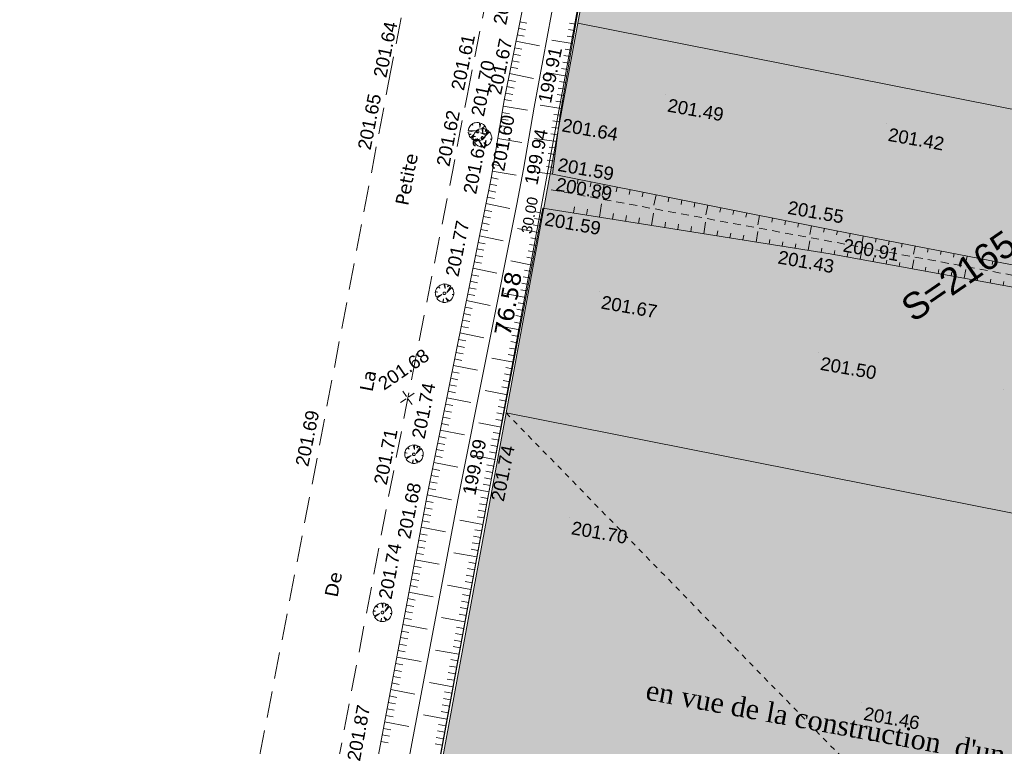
# Model space of a CAD drawing. Header units: millimetres. Extents: x -446952 to 537903, y -185749 to 168493.
# Tile 24 of 155: x -229947 to -155398, y -45071 to 9955. Entities that reach past the tile are written whole.
import ezdxf
from ezdxf.xclip import XClip

# ---------------------------------------------------------------- set-up
doc = ezdxf.new("R2010")
doc.units = ezdxf.units.MM
doc.header["$MEASUREMENT"] = 0
doc.header["$XCLIPFRAME"] = 0
for name, pattern in [('CHEMIN', [3000, 2000, -1000]), ('FOSSE', [1000, 600, -400]), ('Grille', [800, 400, -400]), ('Wipeout_Contour', [1000, 0, -1000])]:
    doc.linetypes.add(name, pattern=pattern)
for name, color, linetype in [('02 AF-17-0322 ZAE POMME- CHANTIER-2018-09-26_2_01-PAP- REVET MACROLOT', 7, 'Continuous'), ('02 AF-17-0322 ZAE POMME- CHANTIER-2018-09-26_2_2D - Dessins placés - Géomètre.2D', 7, 'Continuous'), ('02 AF-17-0322 ZAE POMME- CHANTIER-2018-09-26_2_PARC_COTATIONS', 7, 'Continuous'), ('02 AF-17-0322 ZAE POMME- CHANTIER-2018-09-26_2_PARC_SUPEFICIES', 7, 'Continuous'), ('02 AF-17-0322 ZAE POMME- CHANTIER-2018-09-26_2_PARC_TEXTE', 7, 'Continuous'), ('02 AF-17-0322 ZAE POMME- CHANTIER-2018-09-26_2_PROJ Subdi macrolot A', 7, 'Continuous'), ('02 AF-17-0322 ZAE POMME- CHANTIER-2018-09-26_2_X-PTS TOPO-TEXTE TOPOALT', 7, 'Continuous'), ('02 AF-17-0322 ZAE POMME- CHANTIER-2018-09-26_2_X-PTS TOPO-TOPOPOINT', 7, 'Continuous'), ('02 AF-17-0322 ZAE POMME- CHANTIER-2018-09-26_2_Y - FDP TOPO-COTATION', 7, 'Continuous'), ('02 AF-17-0322 ZAE POMME- CHANTIER-2018-09-26_2_Y - FDP TOPO-LIMITES_ 09119', 7, 'Continuous'), ('02 AF-17-0322 ZAE POMME- CHANTIER-2018-09-26_2_Y - FDP TOPO-LOT COTATION', 7, 'Continuous'), ('02 AF-17-0322 ZAE POMME- CHANTIER-2018-09-26_2_Y-FDP TOPO-TOP_AXE_FOSSE', 7, 'Continuous'), ('02 AF-17-0322 ZAE POMME- CHANTIER-2018-09-26_2_Y-FDP TOPO-TOP_BARBULE', 7, 'Continuous'), ('02 AF-17-0322 ZAE POMME- CHANTIER-2018-09-26_2_Y-FDP TOPO-TOP_BORNE', 7, 'Continuous'), ('02 AF-17-0322 ZAE POMME- CHANTIER-2018-09-26_2_Y-FDP TOPO-TOP_TALUS', 7, 'Continuous'), ('02 AF-17-0322 ZAE POMME- CHANTIER-2018-09-26_2_Y-FDP TOPO-TOP_VEGETATION_symb', 7, 'Continuous'), ('02 AF-17-0322 ZAE POMME- CHANTIER-2018-09-26_2_Y-FDP TOPO-TOP_VOIRIE', 7, 'Continuous'), ('2D - Dessins placés - Géomètre.2D', 7, 'Continuous')]:
    doc.layers.add(name, color=color, linetype=linetype)
doc.styles.add('STYLE_GENERE_1', font='txt')
doc.styles.add('STYLE_GENERE_3', font='verdana.ttf')
doc.styles.add('STYLE_GENERE_4', font='txt')

# ---------------------------------------------------------------- blocks, each defined once
blk = doc.blocks.new('Dessin_1_2', base_point=(-56559339, -2771872408))
at = {"color": 254, "linetype": 'Wipeout_Contour', "lineweight": 0, "ltscale": 2094265.569888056}
blk.add_wipeout([(-446952, -185749), (537903, -185749), (537903, 168493), (-446952, 168064)], dxfattribs=at).dxf.layer = '02 AF-17-0322 ZAE POMME- CHANTIER-2018-09-26_2_2D - Dessins placés - Géomètre.2D'
at = {"layer": '02 AF-17-0322 ZAE POMME- CHANTIER-2018-09-26_2_01-PAP- REVET MACROLOT', "linetype": 'Continuous', "lineweight": 25}
for points in [[(-182267, 39192), (-187694, 9685), (-116716, -4361), (-110892, 25068)], [(-187694, 9685), (-193121, -19823), (-122540, -33790), (-116716, -4361)], [(-193121, -19823), (-198471, -48913), (-186383, -67856), (-140788, -76062), (-137742, -76611), (-129650, -69718), (-122540, -33790)]]:
    blk.add_hatch(color=171, dxfattribs=at).paths.add_polyline_path(points)
at = {"layer": '02 AF-17-0322 ZAE POMME- CHANTIER-2018-09-26_2_PARC_COTATIONS', "color": 161, "linetype": 'Grille', "lineweight": 15, "true_color": 0x40a5ff}
blk.add_line((-193121, -19823), (-137742, -76611), dxfattribs=at)
at = {"layer": '02 AF-17-0322 ZAE POMME- CHANTIER-2018-09-26_2_PARC_SUPEFICIES', "color": 7, "linetype": 'Continuous', "lineweight": 15, "flags": 128}
blk.add_lwpolyline([(-193121, -19823), (-122540, -33790), (-129650, -69718), (-137742, -76611), (-140788, -76062), (-186383, -67856), (-198471, -48913)], close=True, dxfattribs=at)
at = {"layer": '02 AF-17-0322 ZAE POMME- CHANTIER-2018-09-26_2_PROJ Subdi macrolot A', "color": 7, "linetype": 'Continuous', "lineweight": 15, "flags": 128}
for points in [[(-182267, 39192), (-187694, 9685), (-116716, -4361), (-110892, 25068)], [(-187694, 9685), (-193121, -19823), (-122540, -33790), (-116716, -4361)]]:
    blk.add_lwpolyline(points, close=True, dxfattribs=at)
for points in [[(-187694, 9685), (-116716, -4361)], [(-193121, -19823), (-122540, -33790)]]:
    blk.add_lwpolyline(points, dxfattribs=at)
at = {"layer": '02 AF-17-0322 ZAE POMME- CHANTIER-2018-09-26_2_X-PTS TOPO-TOPOPOINT', "color": 14, "linetype": 'Continuous', "lineweight": 15, "true_color": 0xa80f02}
for p, q in [((-202024, 5189), (-202024, 5189)), ((-196078, 4189), (-196078, 4189)), ((-193265, 3869), (-193265, 3869)), ((-181028, 4287), (-181028, 4287)), ((-190980, 3325), (-190980, 3325)), ((-189022, 2789), (-189022, 2789)), ((-164328, 2068), (-164328, 2068)), ((-195271, 1480), (-195271, 1480)), ((-194919, 1001), (-194918, 1001)), ((-203075, -373), (-203075, -372)), ((-197176, -1561), (-197176, -1561)), ((-194227, -1912), (-194227, -1912)), ((-189611, -1737), (-189610, -1737)), ((-192062, -2779), (-192062, -2779)), ((-189696, -2924), (-189696, -2924)), ((-190331, -4327), (-190331, -4327)), ((-168234, -6012), (-168234, -6012)), ((-168222, -6898), (-168222, -6898)), ((-168580, -7771), (-168580, -7771)), ((-197788, -10767), (-197788, -10767)), ((-186059, -10628), (-186059, -10628)), ((-169457, -15270), (-169457, -15270)), ((-155492, -18023), (-155492, -18023)), ((-200594, -18681), (-200594, -18681)), ((-200103, -22961), (-200103, -22961)), ((-207653, -24429), (-207653, -24429)), ((-201924, -25679), (-201924, -25679)), ((-199120, -26185), (-199120, -26185)), ((-196756, -26267), (-196756, -26267)), ((-194583, -26623), (-194583, -26623)), ((-188309, -27719), (-188309, -27719)), ((-202487, -34937), (-202487, -34937)), ((-166181, -41779), (-166181, -41779))]:
    blk.add_line(p, q, dxfattribs=at)
at = {"layer": '02 AF-17-0322 ZAE POMME- CHANTIER-2018-09-26_2_Y - FDP TOPO-LIMITES_ 09119', "color": 14, "linetype": 'Continuous', "lineweight": 15, "true_color": 0xa80f02, "flags": 128}
for points in [[(-184937, 25913), (-198752, -49411), (-185522, -68004), (-16854, -98388), (-2624, 0)], [(-16854, -98388), (-26579, -96636), (-185522, -68004), (-198752, -49411), (-184937, 25913), (-2624, 0)]]:
    blk.add_lwpolyline(points, close=True, dxfattribs=at)
at = {"layer": '02 AF-17-0322 ZAE POMME- CHANTIER-2018-09-26_2_Y-FDP TOPO-TOP_AXE_FOSSE', "color": 14, "linetype": 'Continuous', "lineweight": 15, "true_color": 0xa80f02, "flags": 128}
blk.add_lwpolyline([(-192023, -63959), (-201083, -49264), (-196757, -26268), (-192312, -4025), (-191806, -1368), (-190982, 3324), (-188692, 15719), (-187418, 21928), (-183765, 41845), (-183349, 46374)], dxfattribs=at)
at = {"layer": '02 AF-17-0322 ZAE POMME- CHANTIER-2018-09-26_2_Y-FDP TOPO-TOP_AXE_FOSSE', "color": 14, "linetype": 'FOSSE', "lineweight": 15, "true_color": 0xa80f02, "flags": 128}
blk.add_lwpolyline([(-189697, -2925), (-168223, -6899), (-144241, -11351), (-119981, -16093), (-76999, -24183), (-55445, -28512), (-32149, -32543), (-11269, -36113), (-1443, -38361)], dxfattribs=at)
at = {"layer": '02 AF-17-0322 ZAE POMME- CHANTIER-2018-09-26_2_Y-FDP TOPO-TOP_BARBULE', "color": 14, "linetype": 'Continuous', "lineweight": 15, "true_color": 0xa80f02}
for p, q in [((-192077, 9792), (-191547, 9686)), ((-187857, 9625), (-188314, 9703)), ((-192176, 9302), (-191644, 9195)), ((-187941, 9132), (-188399, 9211)), ((-192372, 8322), (-190588, 7963)), ((-192274, 8812), (-191740, 8705)), ((-188110, 8147), (-189646, 8409)), ((-188025, 8640), (-188485, 8718)), ((-192471, 7832), (-191934, 7724)), ((-188194, 7654), (-188656, 7733)), ((-192668, 6851), (-192127, 6743)), ((-192569, 7341), (-192030, 7233)), ((-188362, 6668), (-188828, 6747)), ((-188278, 7161), (-188742, 7240)), ((-192766, 6361), (-192223, 6252)), ((-188446, 6175), (-188913, 6255)), ((-192963, 5380), (-192417, 5271)), ((-192864, 5871), (-191049, 5506)), ((-188530, 5682), (-190094, 5949)), ((-188614, 5189), (-189085, 5270)), ((-193061, 4890), (-192513, 4780)), ((-188698, 4696), (-189170, 4777)), ((-193258, 3910), (-192706, 3799)), ((-193160, 4400), (-192610, 4290)), ((-188866, 3711), (-189342, 3792)), ((-188782, 4204), (-189256, 4284)), ((-193342, 3417), (-191495, 3109)), ((-188950, 3218), (-190541, 3489)), ((-193506, 2430), (-192954, 2338)), ((-193424, 2924), (-192871, 2832)), ((-189096, 2229), (-189584, 2292)), ((-189032, 2725), (-189514, 2787)), ((-193588, 1937), (-193037, 1845)), ((-189161, 1733), (-189654, 1797)), ((-193752, 951), (-191923, 646)), ((-193670, 1444), (-193120, 1352)), ((-189290, 741), (-190968, 959)), ((-189225, 1237), (-189723, 1302)), ((-193834, 457), (-193286, 366)), ((-189354, 245), (-189863, 312)), ((-193998, -529), (-193453, -620)), ((-193916, -36), (-193370, -127)), ((-189483, -746), (-190002, -679)), ((-189419, -250), (-189933, -184)), ((-194080, -1022), (-193536, -1113)), ((-189547, -1242), (-190072, -1174)), ((-194248, -2008), (-193712, -2116)), ((-194162, -1515), (-192357, -1816)), ((-189612, -1738), (-191380, -1508)), ((-187651, -2130), (-187726, -2507)), ((-194347, -2498), (-193809, -2606)), ((-186670, -2326), (-186745, -2699)), ((-185690, -2522), (-185855, -3350)), ((-184709, -2719), (-184782, -3082)), ((-183728, -2915), (-183800, -3273)), ((-194544, -3478), (-194004, -3587)), ((-194445, -2988), (-193907, -3097)), ((-182748, -3111), (-182819, -3464)), ((-181767, -3307), (-181924, -4092)), ((-180787, -3503), (-180855, -3847)), ((-179806, -3699), (-179874, -4039)), ((-194742, -4459), (-194201, -4568)), ((-194643, -3969), (-192842, -4332)), ((-188025, -4693), (-187950, -4221)), ((-187037, -4849), (-186963, -4386)), ((-186049, -5006), (-185887, -3981)), ((-178825, -3895), (-178892, -4230)), ((-177845, -4091), (-177993, -4834)), ((-176864, -4288), (-176929, -4613)), ((-194841, -4949), (-194300, -5058)), ((-190496, -5184), (-190969, -5093)), ((-190402, -4692), (-190874, -4602)), ((-185062, -5162), (-184991, -4715)), ((-184074, -5319), (-184004, -4880)), ((-183086, -5475), (-183018, -5045)), ((-182098, -5632), (-181948, -4684)), ((-175884, -4484), (-175948, -4804)), ((-174903, -4680), (-174966, -4996)), ((-173923, -4876), (-174063, -5576)), ((-172942, -5072), (-173003, -5378)), ((-195038, -5929), (-194497, -6038)), ((-194939, -5439), (-194398, -5548)), ((-190683, -6166), (-192268, -5864)), ((-190589, -5675), (-191064, -5584)), ((-181111, -5788), (-181045, -5375)), ((-180123, -5944), (-180059, -5540)), ((-179135, -6101), (-179073, -5705)), ((-178148, -6257), (-178010, -5386)), ((-171961, -5268), (-172022, -5570)), ((-170981, -5464), (-171040, -5761)), ((-170000, -5660), (-170132, -6318)), ((-169020, -5857), (-169077, -6144)), ((-195137, -6419), (-193333, -6783)), ((-190777, -6657), (-191253, -6566)), ((-177160, -6414), (-177100, -6035)), ((-176172, -6570), (-176114, -6200)), ((-175185, -6726), (-175127, -6365)), ((-174197, -6883), (-174071, -6089)), ((-173209, -7039), (-173155, -6695)), ((-168039, -6051), (-168094, -6335)), ((-167057, -6241), (-167111, -6522)), ((-166075, -6431), (-166196, -7058)), ((-165093, -6621), (-165147, -6897)), ((-195335, -7400), (-194793, -7509)), ((-195236, -6909), (-194694, -7019)), ((-190870, -7148), (-191348, -7057)), ((-172221, -7196), (-172168, -6860)), ((-171234, -7352), (-171182, -7025)), ((-170246, -7509), (-170132, -6791)), ((-169258, -7665), (-169209, -7355)), ((-164112, -6811), (-164165, -7085)), ((-163130, -7001), (-163182, -7272)), ((-162148, -7191), (-162265, -7796)), ((-161166, -7380), (-161218, -7647)), ((-195433, -7890), (-194891, -7999)), ((-191058, -8130), (-191537, -8039)), ((-190964, -7639), (-191443, -7548)), ((-168272, -7829), (-168217, -7526)), ((-167288, -8009), (-167233, -7707)), ((-166305, -8189), (-166181, -7511)), ((-165321, -8369), (-165266, -8068)), ((-160184, -7570), (-160235, -7834)), ((-159202, -7760), (-159253, -8022)), ((-158221, -7950), (-158333, -8533)), ((-157239, -8140), (-157288, -8397)), ((-195631, -8870), (-193823, -9234)), ((-195532, -8380), (-194990, -8489)), ((-191151, -8622), (-192754, -8316)), ((-164337, -8549), (-164282, -8249)), ((-163354, -8728), (-163299, -8430)), ((-162370, -8908), (-162247, -8239)), ((-161386, -9088), (-161332, -8792)), ((-156257, -8330), (-156306, -8584)), ((-195730, -9360), (-195187, -9469)), ((-191339, -9604), (-191821, -9512)), ((-191245, -9113), (-191727, -9021)), ((-160402, -9268), (-160348, -8972)), ((-159419, -9448), (-159365, -9153)), ((-158435, -9628), (-158314, -8966)), ((-157451, -9808), (-157398, -9515)), ((-195927, -10340), (-195384, -10450)), ((-195829, -9850), (-195286, -9960)), ((-191432, -10095), (-191916, -10003)), ((-156468, -9988), (-156414, -9696)), ((-155484, -10168), (-155431, -9876)), ((-196026, -10831), (-195483, -10940)), ((-191620, -11077), (-193239, -10768)), ((-191526, -10586), (-192011, -10494)), ((-196224, -11811), (-195680, -11920)), ((-196125, -11321), (-194314, -11686)), ((-191713, -11568), (-192200, -11476)), ((-196323, -12301), (-195779, -12411)), ((-191901, -12551), (-192390, -12458)), ((-191807, -12060), (-192295, -11967)), ((-196520, -13281), (-195976, -13391)), ((-196421, -12791), (-195877, -12901)), ((-192088, -13533), (-193725, -13221)), ((-191994, -13042), (-192484, -12948)), ((-196619, -13771), (-194805, -14137)), ((-192182, -14024), (-192674, -13930)), ((-196817, -14752), (-196272, -14861)), ((-196718, -14262), (-196173, -14371)), ((-192275, -14515), (-192769, -14421)), ((-196915, -15242), (-196370, -15352)), ((-192463, -15498), (-192958, -15403)), ((-192369, -15007), (-192863, -14912)), ((-197113, -16222), (-195295, -16588)), ((-197014, -15732), (-196469, -15842)), ((-192556, -15989), (-194211, -15673)), ((-192650, -16480), (-193147, -16385)), ((-197212, -16712), (-196666, -16822)), ((-192744, -16971), (-193242, -16876)), ((-197409, -17693), (-196863, -17803)), ((-197310, -17202), (-196765, -17312)), ((-192931, -17953), (-193431, -17858)), ((-192837, -17462), (-193337, -17367)), ((-197508, -18183), (-196962, -18293)), ((-193025, -18445), (-194696, -18126)), ((-197706, -19163), (-197159, -19273)), ((-197607, -18673), (-195786, -19040)), ((-193212, -19427), (-193716, -19331)), ((-193118, -18936), (-193621, -18840)), ((-197804, -19653), (-197258, -19763)), ((-193306, -19918), (-193810, -19822)), ((-198002, -20633), (-197455, -20744)), ((-197903, -20143), (-197356, -20253)), ((-193493, -20900), (-195182, -20578)), ((-193399, -20409), (-193905, -20313)), ((-198200, -21614), (-197652, -21724)), ((-198101, -21124), (-196277, -21491)), ((-193587, -21391), (-194094, -21295)), ((-198298, -22104), (-197751, -22214)), ((-193774, -22374), (-194284, -22277)), ((-193680, -21883), (-194189, -21786)), ((-198496, -23084), (-197948, -23195)), ((-198397, -22594), (-197849, -22704)), ((-193961, -23356), (-195667, -23031)), ((-193868, -22865), (-194378, -22767)), ((-198595, -23574), (-196768, -23943)), ((-194055, -23847), (-194568, -23749)), ((-198792, -24555), (-198244, -24665)), ((-198694, -24064), (-198145, -24175)), ((-194149, -24338), (-194663, -24240)), ((-198891, -25045), (-198342, -25155)), ((-194336, -25321), (-194852, -25222)), ((-194242, -24829), (-194757, -24731)), ((-199089, -26025), (-197256, -26394)), ((-198990, -25535), (-198441, -25645)), ((-194430, -25812), (-196153, -25483)), ((-199183, -26516), (-198632, -26619)), ((-194616, -26794), (-195136, -26699)), ((-194523, -26303), (-195041, -26204)), ((-199367, -27499), (-198816, -27602)), ((-199275, -27007), (-198724, -27111)), ((-194706, -27286), (-195226, -27190)), ((-199460, -27990), (-198908, -28094)), ((-194887, -28270), (-196624, -27950)), ((-194797, -27778), (-195317, -27682)), ((-199644, -28973), (-199093, -29076)), ((-199552, -28482), (-197714, -28826)), ((-194977, -28761), (-195499, -28665)), ((-199736, -29465), (-199185, -29568)), ((-195158, -29745), (-195681, -29649)), ((-195068, -29253), (-195590, -29157)), ((-199920, -30447), (-199369, -30551)), ((-199828, -29956), (-199277, -30059)), ((-195339, -30728), (-197084, -30408)), ((-195249, -30237), (-195772, -30141)), ((-200013, -30939), (-198176, -31283)), ((-195429, -31220), (-195953, -31124)), ((-200197, -31922), (-199646, -32025)), ((-200105, -31430), (-199554, -31534)), ((-195520, -31712), (-196044, -31616)), ((-200289, -32413), (-199738, -32516)), ((-195700, -32695), (-196226, -32599)), ((-195610, -32204), (-196135, -32107)), ((-200473, -33396), (-198638, -33740)), ((-200381, -32905), (-199830, -33008)), ((-195791, -33187), (-197544, -32865)), ((-200566, -33887), (-200015, -33991)), ((-195971, -34171), (-196499, -34074)), ((-195881, -33679), (-196408, -33582)), ((-200750, -34870), (-200199, -34974)), ((-200658, -34379), (-200107, -34482)), ((-196062, -34663), (-196589, -34566)), ((-200842, -35362), (-200292, -35465)), ((-196243, -35646), (-198005, -35322)), ((-196152, -35154), (-196680, -35057)), ((-201026, -36345), (-200476, -36448)), ((-200934, -35853), (-199100, -36197)), ((-196333, -36138), (-196862, -36041)), ((-201119, -36836), (-200568, -36939)), ((-196514, -37121), (-197044, -37024)), ((-196423, -36630), (-196953, -36532)), ((-201303, -37819), (-200753, -37922)), ((-201211, -37327), (-200661, -37431)), ((-196694, -38105), (-198465, -37780)), ((-196604, -37613), (-197135, -37516)), ((-201395, -38310), (-199562, -38654)), ((-196785, -38597), (-197316, -38499)), ((-201579, -39293), (-201029, -39396)), ((-201487, -38802), (-200937, -38905)), ((-196966, -39580), (-197498, -39482)), ((-196875, -39088), (-197407, -38991)), ((-201671, -39785), (-201122, -39888)), ((-197146, -40564), (-198925, -40237)), ((-197056, -40072), (-197589, -39974)), ((-201856, -40768), (-200024, -41111)), ((-201764, -40276), (-201214, -40379)), ((-197237, -41055), (-197771, -40957)), ((-201948, -41259), (-201398, -41362)), ((-197327, -41547), (-197862, -41449)), ((-202132, -42242), (-201583, -42345)), ((-202040, -41750), (-201491, -41853)), ((-197508, -42531), (-198043, -42432)), ((-197417, -42039), (-197952, -41941)), ((-202317, -43225), (-200485, -43568)), ((-202224, -42733), (-201675, -42836)), ((-197598, -43023), (-199385, -42694)), ((-202409, -43716), (-201859, -43819)), ((-197779, -44006), (-198316, -43907)), ((-197689, -43514), (-198225, -43416)), ((-202593, -44699), (-202044, -44802)), ((-202501, -44208), (-201952, -44311)), ((-197869, -44498), (-198407, -44399)), ((-197960, -44990), (-198498, -44891))]:
    blk.add_line(p, q, dxfattribs=at)
at = {"layer": '02 AF-17-0322 ZAE POMME- CHANTIER-2018-09-26_2_Y-FDP TOPO-TOP_BORNE', "color": 14, "linetype": 'Continuous', "lineweight": 15, "true_color": 0xa80f02}
for p, q in [((-200665, -18578), (-200948, -18166)), ((-200491, -18610), (-200079, -18326)), ((-200697, -18752), (-201109, -19035)), ((-200594, -18681), (-200594, -18681)), ((-200523, -18784), (-200240, -19196))]:
    blk.add_line(p, q, dxfattribs=at)
at = {"layer": '02 AF-17-0322 ZAE POMME- CHANTIER-2018-09-26_2_Y-FDP TOPO-TOP_TALUS', "color": 14, "linetype": 'Continuous', "lineweight": 15, "true_color": 0xa80f02, "flags": 128}
for points in [[(-194091, -65366), (-203617, -50159), (-199121, -26186), (-194229, -1913), (-193266, 3868), (-190774, 16286), (-189536, 22455), (-185702, 42446), (-184734, 46920)], [(-189612, -1738), (-189024, 2788), (-186917, 15137), (-185747, 21259), (-182081, 41485), (-181212, 46147)], [(-189612, -1738), (-168235, -6013), (-144091, -10682), (-119564, -15122), (-76231, -22793), (-55230, -27021), (-31933, -31476), (-10965, -35103), (-1443, -38361)], [(-190008, -62811), (-198768, -49388), (-194585, -26624), (-190332, -4328)], [(-190331, -4327), (-168581, -7772), (-144485, -12180), (-120211, -16939), (-77212, -25173), (-55512, -29086), (-32424, -33402), (-11459, -37112), (-1443, -38361)]]:
    blk.add_lwpolyline(points, dxfattribs=at)
at = {"layer": '02 AF-17-0322 ZAE POMME- CHANTIER-2018-09-26_2_Y-FDP TOPO-TOP_VEGETATION_symb', "color": 14, "linetype": 'Continuous', "lineweight": 15, "true_color": 0xa80f02}
for p, q in [((-195446, 1552), (-195983, 1440)), ((-195965, 1641), (-195980, 1549)), ((-195980, 1549), (-195446, 1552)), ((-195960, 1671), (-195965, 1641)), ((-195931, 1745), (-195960, 1671)), ((-195862, 1874), (-195931, 1745)), ((-195821, 1930), (-195862, 1874)), ((-195745, 2011), (-195821, 1930)), ((-195727, 2024), (-195745, 2011)), ((-195709, 2036), (-195727, 2024)), ((-195628, 1960), (-195709, 2036)), ((-195655, 2074), (-195673, 2062)), ((-195673, 2062), (-195628, 1960)), ((-195638, 2087), (-195655, 2074)), ((-195536, 2132), (-195638, 2087)), ((-195470, 2153), (-195536, 2132)), ((-195404, 1496), (-195516, 1359)), ((-195324, 2175), (-195470, 2153)), ((-195268, 1384), (-195404, 1496)), ((-195275, 1607), (-195350, 1553)), ((-195350, 1553), (-195268, 1384)), ((-195246, 2177), (-195324, 2175)), ((-195250, 1625), (-195275, 1607)), ((-195178, 1657), (-195250, 1625)), ((-195215, 2172), (-195246, 2177)), ((-195124, 2156), (-195215, 2172)), ((-195037, 1700), (-195178, 1657)), ((-195107, 1793), (-195124, 2156)), ((-195020, 2123), (-195107, 1793)), ((-194969, 1711), (-195037, 1700)), ((-194890, 2054), (-195020, 2123)), ((-194872, 1362), (-194969, 1711)), ((-194930, 1731), (-194728, 1900)), ((-194703, 1865), (-194930, 1731)), ((-194834, 2013), (-194890, 2054)), ((-194814, 1707), (-194879, 1718)), ((-194879, 1718), (-194872, 1362)), ((-194753, 1936), (-194834, 2013)), ((-194793, 1703), (-194814, 1707)), ((-194771, 1700), (-194793, 1703)), ((-194793, 1703), (-194793, 1703)), ((-194750, 1696), (-194771, 1700)), ((-194741, 1918), (-194753, 1936)), ((-194645, 1656), (-194750, 1696)), ((-194743, 1074), (-194444, 1534)), ((-194728, 1900), (-194741, 1918)), ((-194690, 1847), (-194703, 1865)), ((-194696, 1488), (-194645, 1656)), ((-194563, 1620), (-194696, 1488)), ((-194677, 1829), (-194690, 1847)), ((-194632, 1727), (-194677, 1829)), ((-194612, 1661), (-194632, 1727)), ((-194590, 1516), (-194612, 1661)), ((-194587, 1437), (-194590, 1516)), ((-194444, 1534), (-194563, 1620)), ((-195983, 1440), (-195961, 1295)), ((-195961, 1295), (-195773, 1294)), ((-195773, 1294), (-195928, 1211)), ((-195928, 1211), (-195883, 1109)), ((-195883, 1109), (-195870, 1091)), ((-195870, 1091), (-195858, 1073)), ((-195858, 1073), (-195845, 1055)), ((-195858, 1073), (-195858, 1073)), ((-195845, 1055), (-195807, 1002)), ((-195807, 1002), (-195559, 1258)), ((-195559, 1258), (-195739, 943)), ((-195739, 943), (-195683, 902)), ((-195683, 902), (-195553, 833)), ((-195606, 1086), (-195610, 1064)), ((-195610, 1064), (-195606, 953)), ((-195603, 1107), (-195606, 1086)), ((-195606, 953), (-195596, 884)), ((-195426, 1100), (-195603, 1107)), ((-195596, 884), (-195553, 744)), ((-195592, 1172), (-195595, 1151)), ((-195595, 1151), (-195426, 1100)), ((-195588, 1194), (-195592, 1172)), ((-195548, 1298), (-195588, 1194)), ((-195553, 744), (-195125, 916)), ((-195553, 833), (-195480, 805)), ((-195516, 1359), (-195548, 1298)), ((-195125, 916), (-195502, 647)), ((-195480, 805), (-195449, 800)), ((-195449, 800), (-195358, 784)), ((-195358, 784), (-195296, 962)), ((-195296, 962), (-195279, 786)), ((-195279, 786), (-195104, 803)), ((-195104, 803), (-195037, 823)), ((-194642, 1211), (-195066, 1393)), ((-195066, 1393), (-194608, 1315)), ((-195037, 823), (-194935, 869)), ((-194900, 894), (-194983, 1050)), ((-194983, 1050), (-194864, 919)), ((-194935, 869), (-194918, 881)), ((-194918, 881), (-194900, 894)), ((-194864, 919), (-194846, 932)), ((-194846, 932), (-194828, 945)), ((-194828, 945), (-194752, 1026)), ((-194752, 1026), (-194711, 1082)), ((-194369, 1455), (-194743, 1074)), ((-194711, 1082), (-194642, 1211)), ((-194608, 1315), (-194593, 1407)), ((-194593, 1407), (-194587, 1437)), ((-194315, 1379), (-194369, 1455)), ((-194326, 915), (-194215, 919)), ((-194222, 876), (-194326, 915)), ((-194297, 1354), (-194315, 1379)), ((-194265, 1282), (-194297, 1354)), ((-194269, 728), (-194229, 832)), ((-194222, 1142), (-194265, 1282)), ((-194229, 832), (-194226, 854)), ((-194226, 854), (-194222, 876)), ((-194211, 1073), (-194222, 1142)), ((-194215, 919), (-194211, 940)), ((-194207, 962), (-194211, 1073)), ((-194211, 940), (-194207, 962)), ((-195502, 647), (-195449, 571)), ((-195449, 571), (-195431, 546)), ((-195431, 546), (-195373, 492)), ((-195373, 492), (-195255, 406)), ((-195255, 406), (-195194, 373)), ((-195194, 373), (-195089, 334)), ((-195089, 334), (-195068, 330)), ((-195068, 330), (-195046, 326)), ((-195046, 326), (-194981, 582)), ((-194981, 582), (-195003, 319)), ((-195003, 319), (-194981, 315)), ((-194981, 315), (-194960, 312)), ((-194960, 312), (-194848, 315)), ((-194848, 315), (-194780, 326)), ((-194812, 664), (-194543, 419)), ((-194640, 369), (-194812, 664)), ((-194780, 326), (-194640, 369)), ((-194543, 419), (-194467, 473)), ((-194467, 473), (-194442, 491)), ((-194442, 491), (-194388, 549)), ((-194388, 549), (-194301, 667)), ((-194301, 667), (-194269, 728)), ((-198387, -10410), (-198419, -10471)), ((-198275, -10274), (-198387, -10410)), ((-198139, -10385), (-198275, -10274)), ((-198146, -10162), (-198221, -10216)), ((-198221, -10216), (-198139, -10385)), ((-198120, -10144), (-198146, -10162)), ((-198048, -10112), (-198120, -10144)), ((-197908, -10069), (-198048, -10112)), ((-197840, -10058), (-197908, -10069)), ((-197743, -10407), (-197840, -10058)), ((-197685, -10062), (-197750, -10051)), ((-197750, -10051), (-197743, -10407)), ((-197664, -10066), (-197685, -10062)), ((-197642, -10069), (-197664, -10066)), ((-197664, -10066), (-197664, -10066)), ((-197620, -10073), (-197642, -10069)), ((-197516, -10113), (-197620, -10073)), ((-197614, -10695), (-197315, -10235)), ((-197240, -10314), (-197614, -10695)), ((-197567, -10282), (-197516, -10113)), ((-197434, -10149), (-197567, -10282)), ((-197315, -10235), (-197434, -10149)), ((-197186, -10390), (-197240, -10314)), ((-197168, -10415), (-197186, -10390)), ((-197135, -10487), (-197168, -10415)), ((-198477, -10683), (-198481, -10705)), ((-198481, -10705), (-198477, -10816)), ((-198473, -10662), (-198477, -10683)), ((-198477, -10816), (-198467, -10885)), ((-198297, -10669), (-198473, -10662)), ((-198467, -10885), (-198424, -11025)), ((-198463, -10597), (-198466, -10619)), ((-198466, -10619), (-198297, -10669)), ((-198459, -10576), (-198463, -10597)), ((-198419, -10471), (-198459, -10576)), ((-198424, -11025), (-197995, -10853)), ((-197995, -10853), (-198373, -11122)), ((-198373, -11122), (-198319, -11198)), ((-197683, -11105), (-197413, -11350)), ((-197511, -11400), (-197683, -11105)), ((-197259, -11221), (-197172, -11102)), ((-197197, -10854), (-197086, -10850)), ((-197093, -10894), (-197197, -10854)), ((-197172, -11102), (-197140, -11041)), ((-197140, -11041), (-197100, -10937)), ((-197092, -10628), (-197135, -10487)), ((-197100, -10937), (-197096, -10915)), ((-197096, -10915), (-197093, -10894)), ((-197082, -10696), (-197092, -10628)), ((-197086, -10850), (-197082, -10829)), ((-197078, -10807), (-197082, -10696)), ((-197082, -10829), (-197078, -10807)), ((-198319, -11198), (-198302, -11223)), ((-198302, -11223), (-198244, -11277)), ((-198244, -11277), (-198125, -11363)), ((-198125, -11363), (-198064, -11396)), ((-198064, -11396), (-197960, -11436)), ((-197960, -11436), (-197939, -11439)), ((-197939, -11439), (-197917, -11443)), ((-197917, -11443), (-197852, -11188)), ((-197852, -11188), (-197874, -11450)), ((-197874, -11450), (-197852, -11454)), ((-197852, -11454), (-197831, -11457)), ((-197831, -11457), (-197719, -11454)), ((-197719, -11454), (-197651, -11443)), ((-197651, -11443), (-197511, -11400)), ((-197413, -11350), (-197338, -11296)), ((-197338, -11296), (-197313, -11278)), ((-197313, -11278), (-197259, -11221)), ((-200460, -22355), (-200535, -22409)), ((-200434, -22337), (-200460, -22355)), ((-200362, -22305), (-200434, -22337)), ((-200222, -22262), (-200362, -22305)), ((-200154, -22251), (-200222, -22262)), ((-200057, -22600), (-200154, -22251)), ((-199999, -22255), (-200064, -22244)), ((-200064, -22244), (-200057, -22600)), ((-199978, -22259), (-199999, -22255)), ((-199956, -22262), (-199978, -22259)), ((-199978, -22259), (-199978, -22259)), ((-199934, -22266), (-199956, -22262)), ((-199830, -22306), (-199934, -22266)), ((-199881, -22475), (-199830, -22306)), ((-199747, -22342), (-199881, -22475)), ((-199629, -22428), (-199747, -22342)), ((-200791, -22876), (-200795, -22898)), ((-200795, -22898), (-200791, -23009)), ((-200787, -22855), (-200791, -22876)), ((-200791, -23009), (-200781, -23078)), ((-200611, -22862), (-200787, -22855)), ((-200781, -23078), (-200738, -23218)), ((-200777, -22790), (-200780, -22812)), ((-200780, -22812), (-200611, -22862)), ((-200773, -22768), (-200777, -22790)), ((-200733, -22664), (-200773, -22768)), ((-200738, -23218), (-200309, -23046)), ((-200701, -22603), (-200733, -22664)), ((-200589, -22467), (-200701, -22603)), ((-200309, -23046), (-200687, -23315)), ((-200453, -22578), (-200589, -22467)), ((-200535, -22409), (-200453, -22578)), ((-199928, -22888), (-199629, -22428)), ((-199553, -22507), (-199928, -22888)), ((-199500, -22583), (-199553, -22507)), ((-199511, -23047), (-199400, -23043)), ((-199407, -23087), (-199511, -23047)), ((-199482, -22608), (-199500, -22583)), ((-199449, -22680), (-199482, -22608)), ((-199406, -22820), (-199449, -22680)), ((-199414, -23130), (-199410, -23108)), ((-199410, -23108), (-199407, -23087)), ((-199396, -22889), (-199406, -22820)), ((-199400, -23043), (-199396, -23022)), ((-199392, -23000), (-199396, -22889)), ((-199396, -23022), (-199392, -23000)), ((-200687, -23315), (-200633, -23391)), ((-200633, -23391), (-200615, -23416)), ((-200615, -23416), (-200558, -23470)), ((-200558, -23470), (-200439, -23556)), ((-200439, -23556), (-200378, -23589)), ((-200378, -23589), (-200274, -23629)), ((-200274, -23629), (-200253, -23632)), ((-200253, -23632), (-200231, -23636)), ((-200231, -23636), (-200166, -23381)), ((-200166, -23381), (-200188, -23643)), ((-200188, -23643), (-200166, -23647)), ((-200166, -23647), (-200145, -23650)), ((-200145, -23650), (-200033, -23647)), ((-200033, -23647), (-199965, -23636)), ((-199997, -23298), (-199727, -23543)), ((-199825, -23593), (-199997, -23298)), ((-199965, -23636), (-199825, -23593)), ((-199727, -23543), (-199652, -23489)), ((-199652, -23489), (-199627, -23471)), ((-199627, -23471), (-199573, -23414)), ((-199573, -23414), (-199486, -23295)), ((-199486, -23295), (-199454, -23234)), ((-199454, -23234), (-199414, -23130)), ((-202746, -34282), (-202818, -34314)), ((-202606, -34239), (-202746, -34282)), ((-202537, -34228), (-202606, -34239)), ((-202440, -34577), (-202537, -34228)), ((-202383, -34232), (-202447, -34221)), ((-202447, -34221), (-202440, -34577)), ((-202361, -34235), (-202383, -34232)), ((-202339, -34239), (-202361, -34235)), ((-202361, -34235), (-202361, -34235)), ((-202318, -34243), (-202339, -34239)), ((-202214, -34282), (-202318, -34243)), ((-202264, -34451), (-202214, -34282)), ((-203174, -34853), (-203178, -34875)), ((-203178, -34875), (-203175, -34986)), ((-203175, -34986), (-203164, -35054)), ((-203171, -34831), (-203174, -34853)), ((-202995, -34839), (-203171, -34831)), ((-203160, -34767), (-203164, -34788)), ((-203164, -34788), (-202995, -34839)), ((-203156, -34745), (-203160, -34767)), ((-203117, -34641), (-203156, -34745)), ((-203121, -35195), (-202693, -35023)), ((-203084, -34580), (-203117, -34641)), ((-202973, -34443), (-203084, -34580)), ((-202693, -35023), (-203071, -35292)), ((-202836, -34555), (-202973, -34443)), ((-202843, -34332), (-202919, -34386)), ((-202919, -34386), (-202836, -34555)), ((-202818, -34314), (-202843, -34332)), ((-202311, -34865), (-202012, -34405)), ((-201937, -34484), (-202311, -34865)), ((-202131, -34318), (-202264, -34451)), ((-202012, -34405), (-202131, -34318)), ((-201883, -34560), (-201937, -34484)), ((-201894, -35024), (-201783, -35020)), ((-201790, -35063), (-201894, -35024)), ((-201865, -34585), (-201883, -34560)), ((-201833, -34657), (-201865, -34585)), ((-201790, -34797), (-201833, -34657)), ((-201779, -34865), (-201790, -34797)), ((-201783, -35020), (-201779, -34998)), ((-201776, -34977), (-201779, -34865)), ((-201779, -34998), (-201776, -34977)), ((-203164, -35054), (-203121, -35195)), ((-203071, -35292), (-203017, -35367)), ((-203017, -35367), (-202999, -35393)), ((-202999, -35393), (-202941, -35447)), ((-202941, -35447), (-202823, -35533)), ((-202823, -35533), (-202762, -35565)), ((-202762, -35565), (-202658, -35605)), ((-202658, -35605), (-202636, -35609)), ((-202636, -35609), (-202614, -35612)), ((-202614, -35612), (-202549, -35357)), ((-202549, -35357), (-202571, -35620)), ((-202571, -35620), (-202550, -35623)), ((-202550, -35623), (-202528, -35627)), ((-202528, -35627), (-202417, -35623)), ((-202417, -35623), (-202348, -35613)), ((-202380, -35275), (-202111, -35520)), ((-202208, -35570), (-202380, -35275)), ((-202348, -35613), (-202208, -35570)), ((-202111, -35520), (-202035, -35466)), ((-202035, -35466), (-202010, -35448)), ((-202010, -35448), (-201956, -35390)), ((-201956, -35390), (-201870, -35272)), ((-201870, -35272), (-201837, -35211)), ((-201837, -35211), (-201797, -35106)), ((-201797, -35106), (-201794, -35085)), ((-201794, -35085), (-201790, -35063))]:
    blk.add_line(p, q, dxfattribs=at)
for centre in [(-195271, 1479), (-194919, 1001), (-197789, -10768), (-200103, -22961), (-202487, -34937)]:
    blk.add_circle(centre, 100, dxfattribs=at)
at = {"layer": '02 AF-17-0322 ZAE POMME- CHANTIER-2018-09-26_2_Y-FDP TOPO-TOP_VOIRIE', "color": 14, "linetype": 'CHEMIN', "lineweight": 15, "true_color": 0xa80f02, "flags": 128}
for points in [[(-202026, 5188), (-198277, 24154), (-194681, 44059), (-193905, 48645), (-190751, 66066), (-188119, 80670), (-187525, 84973), (-186387, 95270), (-186879, 102497), (-185900, 109517), (-184112, 114873)], [(-196079, 4188), (-192330, 22953), (-188560, 42988), (-187820, 47613), (-184857, 64903), (-182083, 79588), (-180702, 88104), (-179389, 95941), (-176529, 110438)], [(-218595, -81173), (-215509, -67293), (-212473, -49383), (-207655, -24430), (-203077, -373), (-202026, 5188)]]:
    blk.add_lwpolyline(points, dxfattribs=at)
blk.add_lwpolyline([(-4605, -104649), (-27656, -100282), (-50605, -96083), (-73371, -91986), (-96884, -87669), (-121441, -83172), (-146048, -78734), (-169031, -74530), (-190445, -70658), (-195855, -69322), (-196839, -68997, -0.074747), (-200744, -67025, -0.095988), (-203105, -64553, -0.03892), (-205112, -60821, -0.039418), (-206494, -56872, -0.058044), (-206869, -54248, -0.0417), (-206658, -50570), (-201926, -25680), (-197177, -1562), (-196079, 4188)], format="xyb", dxfattribs=at)
at = {"layer": '02 AF-17-0322 ZAE POMME- CHANTIER-2018-09-26_2_PARC_TEXTE', "color": 7, "linetype": 'Continuous', "lineweight": 15, "insert": (-182492, -40791), "char_height": 1500, "attachment_point": 4, "rotation": 349.62963, "style": 'STYLE_GENERE_1'}
blk.add_mtext("\\A1;{\\pql;\\fTimes New Roman|b0|i0|c0|p22;en vue de la construction  d'un bâtiment commercial}", dxfattribs=at)
at = {"layer": '02 AF-17-0322 ZAE POMME- CHANTIER-2018-09-26_2_PROJ Subdi macrolot A', "color": 7, "linetype": 'Continuous', "lineweight": 15, "style": 'STYLE_GENERE_4'}
for s, insert, char_height, attachment_point, rotation in [('\\A1;{\\pql;\\fArial|b0|i0|c0|p38;30.00}', (-191189, -6302), 800, 7, 79.57833), ('\\A1;{\\pql;\\fArial|b0|i0|c0|p38;S=2165 m²}', (-162852, -12202), 2000, 4, 34.52707)]:
    blk.add_mtext(s, dxfattribs=dict(at, insert=insert, char_height=char_height, attachment_point=attachment_point, rotation=rotation))
at = {"layer": '02 AF-17-0322 ZAE POMME- CHANTIER-2018-09-26_2_X-PTS TOPO-TEXTE TOPOALT', "color": 14, "linetype": 'Continuous', "lineweight": 15, "true_color": 0xa80f02, "char_height": 1000, "style": 'STYLE_GENERE_4'}
for s, insert, attachment_point, rotation in [('\\A1;{\\pql;\\fArial|b0|i0|c0|p38;201.59}', (-194105, 9703), 1, 78.64366), ('\\A1;{\\pql;\\fArial|b0|i0|c0|p38;201.64}', (-203177, 5702), 1, 78.39463), ('\\A1;{\\pql;\\fArial|b0|i0|c0|p38;201.61}', (-196304, 4533), 7, 78.39462), ('\\A1;{\\pql;\\fArial|b0|i0|c0|p38;201.67}', (-193491, 4213), 7, 78.39462), ('\\A1;{\\pql;\\fArial|b0|i0|c0|p38;199.91}', (-190709, 3775), 1, 78.39462), ('\\A1;{\\pql;\\fArial|b0|i0|c0|p38;201.70}', (-195787, 2765), 1, 78.68174), ('\\A1;{\\pql;\\fArial|b0|i0|c0|p38;201.65}', (-204366, 226), 1, 79.00664), ('\\A1;{\\pql;\\fArial|b0|i0|c0|p38;201.49}', (-180785, 3990), 1, 349.95171), ('\\A1;{\\pql;\\fArial|b0|i0|c0|p38;201.62}', (-197405, -1220), 7, 79.00664), ('\\A1;{\\pql;\\fArial|b0|i0|c0|p38;201.60}', (-193260, -1571), 7, 79.04544), ('\\A1;{\\pql;\\fArial|b0|i0|c0|p38;201.64}', (-188779, 2492), 1, 349.95171), ('\\A1;{\\pql;\\fArial|b0|i0|c0|p38;199.94}', (-191740, -2432), 1, 79.00664), ('\\A1;{\\pql;\\fArial|b0|i0|c0|p38;201.42}', (-164085, 1771), 1, 349.95171), ('\\A1;{\\pql;\\fArial|b0|i0|c0|p38;201.62}', (-196373, -3119), 1, 79.00664), ('\\A1;{\\pql;\\fArial|b0|i0|c0|p38;201.59}', (-189273, -1501), 7, 349.95171), ('\\A1;{\\pql;\\fArial|b0|i0|c0|p38;200.89}', (-189235, -1990), 1, 349.95171), ('\\A1;{\\pql;\\fArial|b0|i0|c0|p38;201.55}', (-171862, -4749), 7, 349.95171), ('\\A1;{\\pql;\\fArial|b0|i0|c0|p38;201.59}', (-190088, -4623), 1, 349.95171), ('\\A1;{\\pql;\\fArial|b0|i0|c0|p38;201.77}', (-197718, -9369), 1, 78.67159), ('\\A1;{\\pql;\\fArial|b0|i0|c0|p38;200.91}', (-167494, -6612), 1, 349.95171), ('\\A1;{\\pql;\\fArial|b0|i0|c0|p38;201.43}', (-172425, -7513), 1, 349.95171), ('\\A1;{\\pql;\\fArial|b0|i0|c0|p38;201.67}', (-185816, -10925), 1, 349.95171), ('\\A1;{\\pql;\\fArial|b0|i0|c0|p38;201.68}', (-202926, -17318), 1, 34.52707), ('\\A1;{\\pql;\\fArial|b0|i0|c0|p38;201.50}', (-169214, -15567), 1, 349.95171), ('\\A1;{\\pql;\\fArial|b0|i0|c0|p38;201.74}', (-200278, -21654), 1, 78.63087), ('\\A1;{\\pql;\\fArial|b0|i0|c0|p38;201.69}', (-209083, -23742), 1, 78.63087), ('\\A1;{\\pql;\\fArial|b0|i0|c0|p38;201.71}', (-202152, -25336), 7, 78.63087), ('\\A1;{\\pql;\\fArial|b0|i0|c0|p38;199.89}', (-196431, -25922), 1, 78.63087), ('\\A1;{\\pql;\\fArial|b0|i0|c0|p38;201.74}', (-194281, -26387), 1, 78.63087), ('\\A1;{\\pql;\\fArial|b0|i0|c0|p38;201.68}', (-200374, -29417), 7, 78.63087), ('\\A1;{\\pql;\\fArial|b0|i0|c0|p38;201.70}', (-188066, -28016), 1, 349.95172), ('\\A1;{\\pql;\\fArial|b0|i0|c0|p38;201.74}', (-202785, -33814), 1, 79.44406), ('\\A1;{\\pql;\\fArial|b0|i0|c0|p38;201.87}', (-205169, -46065), 1, 79.44406), ('\\A1;{\\pql;\\fArial|b0|i0|c0|p38;201.46}', (-165938, -42076), 1, 349.95171)]:
    blk.add_mtext(s, dxfattribs=dict(at, insert=insert, attachment_point=attachment_point, rotation=rotation))
at = {"layer": '02 AF-17-0322 ZAE POMME- CHANTIER-2018-09-26_2_Y - FDP TOPO-COTATION', "color": 14, "linetype": 'Continuous', "lineweight": 15, "true_color": 0xa80f02, "insert": (-192781, -14079), "char_height": 1250, "attachment_point": 7, "rotation": 79.60683, "style": 'STYLE_GENERE_3'}
blk.add_mtext('\\A1;{\\pql;\\fVerdana|b0|i0|c0|p38;76.58}', dxfattribs=at)
at = {"layer": '02 AF-17-0322 ZAE POMME- CHANTIER-2018-09-26_2_Y - FDP TOPO-LOT COTATION', "color": 14, "linetype": 'Continuous', "lineweight": 15, "true_color": 0xa80f02, "insert": (-192781, -14079), "char_height": 1250, "attachment_point": 7, "rotation": 79.60683, "style": 'STYLE_GENERE_3'}
blk.add_mtext('\\A1;{\\pql;\\fVerdana|b0|i0|c0|p38;76.58}', dxfattribs=at)
at = {"layer": '02 AF-17-0322 ZAE POMME- CHANTIER-2018-09-26_2_Y-FDP TOPO-TOP_VOIRIE', "color": 14, "linetype": 'Continuous', "lineweight": 15, "true_color": 0xa80f02, "char_height": 1000, "attachment_point": 7, "style": 'STYLE_GENERE_3'}
for s, insert, rotation in [('\\A1;{\\pql;\\fVerdana|b0|i0|c0|p38;Petite}', (-200523, -4180), 79.02506), ('\\A1;{\\pql;\\fVerdana|b0|i0|c0|p38;La}', (-203219, -18272), 79.02507), ('\\A1;{\\pql;\\fVerdana|b0|i0|c0|p38;De}', (-205874, -33842), 79.02507)]:
    blk.add_mtext(s, dxfattribs=dict(at, insert=insert, rotation=rotation))

msp = doc.modelspace()

# ---------------------------------------------------------------- block references
at = {"layer": '2D - Dessins placés - Géomètre.2D', "color": 7, "linetype": 'Continuous', "lineweight": 40}
ref = msp.add_blockref('Dessin_1_2', (-56559339, -2771872408), dxfattribs=at)
XClip(ref).set_block_clipping_path([(-446952.2139278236, -185748.9586169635), (537903.0822630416, -185748.9586169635), (537903.0822630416, 168492.6257651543), (-446952.2139278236, 168063.6339895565)])

doc.saveas('drawing.dxf')
